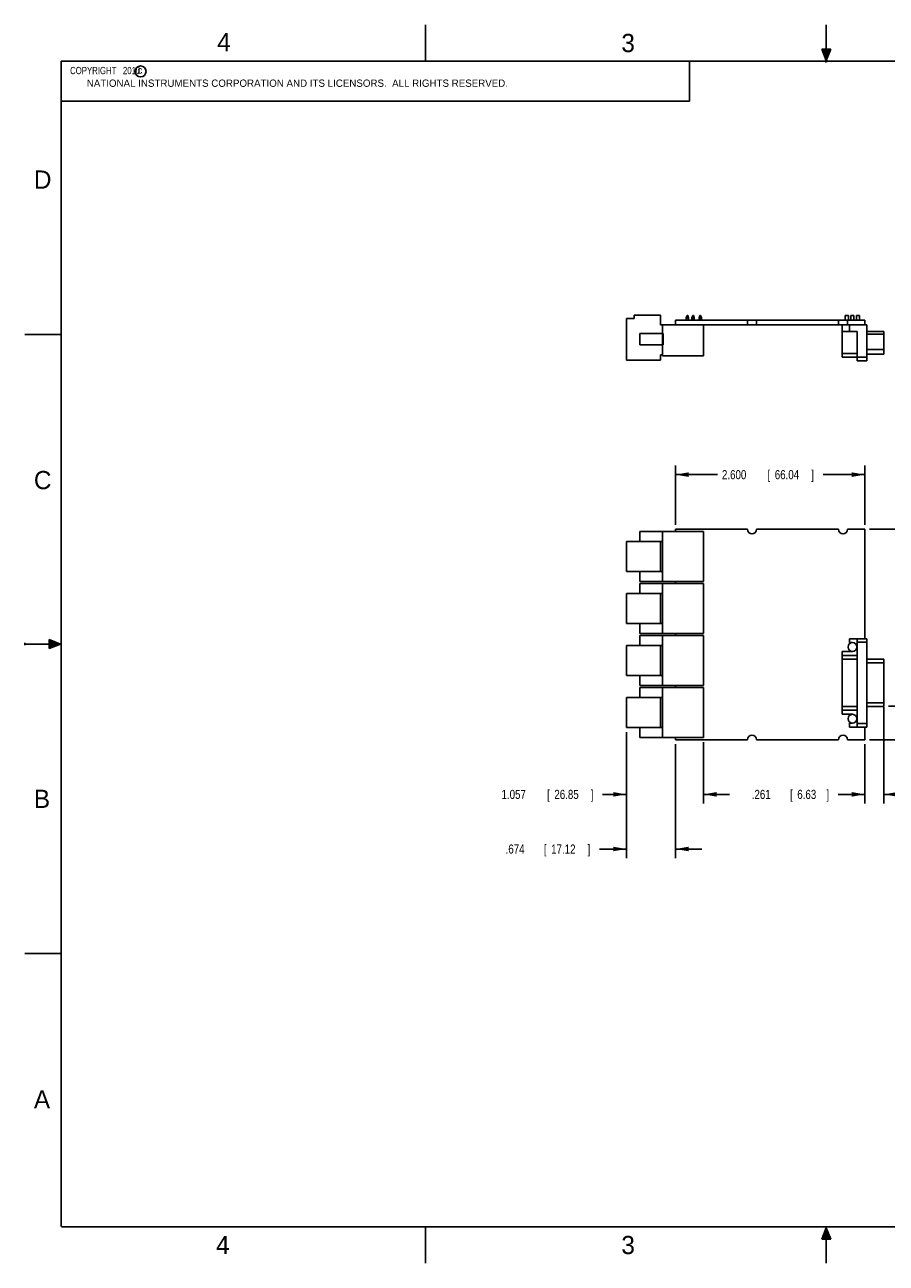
# Model space of a CAD drawing. Header units: inches. Extents: x 0 to 22, y 0 to 17.
# Tile 1 of 10: x 0 to 11.8, y 0 to 17. Entities that reach past the tile are written whole.
import ezdxf

# ---------------------------------------------------------------- set-up
doc = ezdxf.new("R2010")
doc.units = ezdxf.units.IN
doc.header["$LTSCALE"] = 1.21
doc.header["$MEASUREMENT"] = 0
doc.layers.get('0').update_dxf_attribs({"linetype": 'CONTINUOUS'})
doc.layers.add('DIMENSIONS', color=7, linetype='CONTINUOUS')
doc.styles.get("Standard").update_dxf_attribs({"font": 'txt', "width": 0.8})
doc.dimstyles.new('DIMSTYLE_1', dxfattribs={"dimtxt": 0.125, "dimasz": 0.18, "dimexe": 0.18, "dimexo": 0.0625, "dimgap": 0.09, "dimtad": 0, "dimtih": 1, "dimtoh": 1, "dimdec": 3, "dimzin": 4, "dimdsep": 46, "dimtxsty": 'STANDARD', "dimblk": '_FILLED', "dimblk1": '_FILLED', "dimblk2": '_FILLED', "dimcen": 0.09, "dimadec": 0, "dimazin": 0, "dimtp": 0.001, "dimtm": 0.001, "dimtfac": 1, "dimtdec": 3, "dimtofl": 0, "dimtmove": 0, "dimatfit": 3, "dimldrblk": '_FILLED', "dimfxl": 1, "dimtolj": 1, "dimtzin": 4, "dimarcsym": 0})

# ---------------------------------------------------------------- blocks, each defined once
blk = doc.blocks.new('_FILLED')
at = {"color": 0, "linetype": 'BYBLOCK'}
blk.add_solid([(0, 0), (-1, 0.174), (-1, -0.174)], dxfattribs=at)
blk = doc.blocks.new('*D0')
at = {"layer": 'DIMENSIONS', "color": 2, "linetype": 'CONTINUOUS'}
for p, q in [((8.93, 10.137), (8.93, 10.95)), ((11.53, 10.137), (11.53, 10.95)), ((8.93, 10.825), (9.505, 10.825)), ((11.53, 10.825), (10.955, 10.825))]:
    blk.add_line(p, q, dxfattribs=at)
at = {"layer": 'DIMENSIONS', "color": 2, "linetype": 'CONTINUOUS', "xscale": 0.18, "yscale": 0.18, "zscale": 0.18, "rotation": 180}
blk.add_blockref('_FILLED', (8.93, 10.825), dxfattribs=at)
at = {"layer": 'DIMENSIONS', "color": 2, "linetype": 'CONTINUOUS', "xscale": 0.18, "yscale": 0.18, "zscale": 0.18}
blk.add_blockref('_FILLED', (11.53, 10.825), dxfattribs=at)
at = {"layer": 'DIMENSIONS', "color": 2, "linetype": 'CONTINUOUS', "width": 0.8}
for s, p in [('2.600', (9.568, 10.762)), ('[', (10.193, 10.762)), ('66.04', (10.293, 10.762)), (']', (10.793, 10.762))]:
    blk.add_text(s, height=0.125, dxfattribs=at).set_placement(p)
blk = doc.blocks.new('*D1')
at = {"layer": 'DIMENSIONS', "color": 2, "linetype": 'CONTINUOUS'}
for p, q in [((11.593, 10.075), (14.166, 10.075)), ((14.041, 10.075), (14.041, 9.672)), ((14.041, 7.186), (14.041, 9.422)), ((11.593, 7.186), (14.166, 7.186))]:
    blk.add_line(p, q, dxfattribs=at)
at = {"layer": 'DIMENSIONS', "color": 2, "linetype": 'CONTINUOUS', "xscale": 0.18, "yscale": 0.18, "zscale": 0.18}
for p, rotation in [((14.041, 10.075), 90), ((14.041, 7.186), 270)]:
    blk.add_blockref('_FILLED', p, dxfattribs=dict(at, rotation=rotation))
at = {"layer": 'DIMENSIONS', "color": 2, "linetype": 'CONTINUOUS', "width": 0.8}
for s, p in [('2.889', (13.379, 9.485)), ('[', (14.004, 9.485)), ('73.38', (14.104, 9.485)), (']', (14.604, 9.485))]:
    blk.add_text(s, height=0.125, dxfattribs=at).set_placement(p)
blk = doc.blocks.new('*D2')
at = {"layer": 'DIMENSIONS', "color": 2, "linetype": 'CONTINUOUS'}
for p, q in [((12.541, 7.645), (12.541, 8.005)), ((11.854, 7.645), (12.666, 7.645)), ((11.593, 7.186), (12.666, 7.186)), ((12.541, 7.186), (12.541, 6.771)), ((12.541, 6.771), (12.659, 6.771))]:
    blk.add_line(p, q, dxfattribs=at)
at = {"layer": 'DIMENSIONS', "color": 2, "linetype": 'CONTINUOUS', "xscale": 0.18, "yscale": 0.18, "zscale": 0.18}
for p, rotation in [((12.541, 7.645), 270), ((12.541, 7.186), 90)]:
    blk.add_blockref('_FILLED', p, dxfattribs=dict(at, rotation=rotation))
at = {"layer": 'DIMENSIONS', "color": 2, "linetype": 'CONTINUOUS', "width": 0.8}
for s, p in [('.460', (12.721, 6.708)), ('[', (13.246, 6.708)), ('11.67', (13.346, 6.708)), (']', (13.846, 6.708))]:
    blk.add_text(s, height=0.125, dxfattribs=at).set_placement(p)
blk = doc.blocks.new('*D4')
at = {"layer": 'DIMENSIONS', "color": 2, "linetype": 'CONTINUOUS'}
for p, q in [((11.791, 7.631), (11.791, 6.311)), ((11.53, 7.123), (11.53, 6.311)), ((11.53, 6.436), (11.164, 6.436)), ((11.791, 6.436), (12.151, 6.436))]:
    blk.add_line(p, q, dxfattribs=at)
at = {"layer": 'DIMENSIONS', "color": 2, "linetype": 'CONTINUOUS', "xscale": 0.18, "yscale": 0.18, "zscale": 0.18}
blk.add_blockref('_FILLED', (11.53, 6.436), dxfattribs=at)
at = {"layer": 'DIMENSIONS', "color": 2, "linetype": 'CONTINUOUS', "xscale": 0.18, "yscale": 0.18, "zscale": 0.18, "rotation": 180}
blk.add_blockref('_FILLED', (11.791, 6.436), dxfattribs=at)
at = {"layer": 'DIMENSIONS', "color": 2, "linetype": 'CONTINUOUS', "width": 0.8}
for s, p in [('.261', (9.977, 6.373)), ('[', (10.502, 6.373)), ('6.63', (10.602, 6.373)), (']', (11.002, 6.373))]:
    blk.add_text(s, height=0.125, dxfattribs=at).set_placement(p)
blk = doc.blocks.new('*D5')
at = {"layer": 'DIMENSIONS', "color": 2, "linetype": 'CONTINUOUS'}
for p, q in [((8.256, 7.29), (8.256, 6.311)), ((9.314, 7.152), (9.314, 6.311)), ((8.256, 6.436), (7.93, 6.436)), ((9.314, 6.436), (9.674, 6.436))]:
    blk.add_line(p, q, dxfattribs=at)
at = {"layer": 'DIMENSIONS', "color": 2, "linetype": 'CONTINUOUS', "xscale": 0.18, "yscale": 0.18, "zscale": 0.18}
blk.add_blockref('_FILLED', (8.256, 6.436), dxfattribs=at)
at = {"layer": 'DIMENSIONS', "color": 2, "linetype": 'CONTINUOUS', "xscale": 0.18, "yscale": 0.18, "zscale": 0.18, "rotation": 180}
blk.add_blockref('_FILLED', (9.314, 6.436), dxfattribs=at)
at = {"layer": 'DIMENSIONS', "color": 2, "linetype": 'CONTINUOUS', "width": 0.8}
for s, p in [('1.057', (6.543, 6.373)), ('[', (7.168, 6.373)), ('26.85', (7.268, 6.373)), (']', (7.768, 6.373))]:
    blk.add_text(s, height=0.125, dxfattribs=at).set_placement(p)
blk = doc.blocks.new('*D6')
at = {"layer": 'DIMENSIONS', "color": 2, "linetype": 'CONTINUOUS'}
for p, q in [((8.256, 7.29), (8.256, 5.561)), ((8.93, 7.123), (8.93, 5.561)), ((8.256, 5.686), (7.887, 5.686)), ((8.93, 5.686), (9.29, 5.686))]:
    blk.add_line(p, q, dxfattribs=at)
at = {"layer": 'DIMENSIONS', "color": 2, "linetype": 'CONTINUOUS', "xscale": 0.18, "yscale": 0.18, "zscale": 0.18}
blk.add_blockref('_FILLED', (8.256, 5.686), dxfattribs=at)
at = {"layer": 'DIMENSIONS', "color": 2, "linetype": 'CONTINUOUS', "xscale": 0.18, "yscale": 0.18, "zscale": 0.18, "rotation": 180}
blk.add_blockref('_FILLED', (8.93, 5.686), dxfattribs=at)
at = {"layer": 'DIMENSIONS', "color": 2, "linetype": 'CONTINUOUS', "width": 0.8}
for s, p in [('.674', (6.599, 5.623)), ('[', (7.124, 5.623)), ('17.12', (7.224, 5.623)), (']', (7.724, 5.623))]:
    blk.add_text(s, height=0.125, dxfattribs=at).set_placement(p)

msp = doc.modelspace()

# ---------------------------------------------------------------- hatches: boundary and pattern name
at = {"linetype": 'CONTINUOUS'}
for points in [[(11, 16.51), (10.9375, 16.6663), (11.0625, 16.6663)], [(0.3337, 8.5625), (0.49, 8.5), (0.3337, 8.4375)], [(10.9375, 0.3287), (11, 0.485), (11.0625, 0.3287)]]:
    msp.add_hatch(color=2, dxfattribs=at).paths.add_polyline_path(points)

# ---------------------------------------------------------------- linework, layer by layer
at = {"color": 2, "linetype": 'CONTINUOUS'}
for p, q in [((5.5, 16.5), (5.5, 17)), ((11, 16.485), (11, 17)), ((11, 16.51), (10.9375, 16.6663)), ((10.9375, 16.6663), (11.0625, 16.6663)), ((11.0625, 16.6663), (11, 16.51)), ((0.4999, 16.5), (9.1249, 16.5)), ((0.4999, 16.5), (0.4999, 15.9531)), ((9.1249, 16.5), (9.1249, 15.9531)), ((11.015, 16.515), (10.985, 16.485)), ((10.985, 16.485), (11, 16.515)), ((11, 16.485), (11.015, 16.515)), ((0.4999, 15.9531), (9.1249, 15.9531)), ((0, 12.75), (0.5, 12.75)), ((0, 8.515), (0, 8.485)), ((0.3337, 8.4375), (0.3337, 8.5625)), ((0.3337, 8.5625), (0.49, 8.5)), ((0.49, 8.5), (0, 8.5)), ((0.49, 8.5), (0.3337, 8.4375)), ((0, 4.25), (0.5, 4.25)), ((5.5, 0), (5.5, 0.5)), ((10.9375, 0.3287), (11, 0.485)), ((11, 0.485), (11.0625, 0.3287)), ((11, 0), (11, 0.485)), ((11.0625, 0.3287), (10.9375, 0.3287))]:
    msp.add_line(p, q, dxfattribs=at)
at = {"color": 7, "linetype": 'CONTINUOUS'}
for p, q in [((8.2564, 12.3977), (8.2564, 12.9686)), ((8.2564, 12.9686), (8.3627, 12.9686)), ((8.3627, 12.9686), (8.3627, 13.0119)), ((8.3627, 13.0119), (8.7249, 13.0119)), ((8.7249, 13.0119), (8.7249, 12.882)), ((8.9305, 12.944), (8.9305, 12.882)), ((8.9305, 12.944), (11.5305, 12.944)), ((9.0911, 13.008), (9.0793, 12.9755)), ((9.0793, 12.9755), (9.0793, 12.944)), ((9.0832, 12.9755), (9.0832, 12.944)), ((9.1068, 12.9755), (9.0832, 12.9755)), ((9.0911, 13.008), (9.0989, 13.008)), ((9.1108, 12.9755), (9.0989, 13.008)), ((9.1068, 12.9755), (9.1068, 12.944)), ((9.1108, 12.9755), (9.1108, 12.944)), ((9.1678, 13.008), (9.156, 12.9755)), ((9.156, 12.9755), (9.156, 12.944)), ((9.16, 12.9755), (9.16, 12.944)), ((9.1836, 12.9755), (9.16, 12.9755)), ((9.1678, 13.008), (9.1757, 13.008)), ((9.1875, 12.9755), (9.1757, 13.008)), ((9.1836, 12.9755), (9.1836, 12.944)), ((9.1875, 12.9755), (9.1875, 12.944)), ((9.2663, 13.008), (9.2545, 12.9755)), ((9.2545, 12.9755), (9.2545, 12.944)), ((9.2584, 12.9755), (9.2584, 12.944)), ((9.282, 12.9755), (9.2584, 12.9755)), ((9.2663, 13.008), (9.2741, 13.008)), ((9.286, 12.9755), (9.2741, 13.008)), ((9.282, 12.9755), (9.282, 12.944)), ((9.286, 12.9755), (9.286, 12.944)), ((9.918, 12.944), (9.918, 12.882)), ((10.043, 12.944), (10.043, 12.882)), ((11.168, 12.944), (11.168, 12.882)), ((11.26, 13.007), (11.303, 13.007)), ((11.26, 12.944), (11.26, 13.007)), ((11.293, 12.944), (11.293, 12.882)), ((11.303, 12.944), (11.303, 13.007)), ((11.337, 13.007), (11.38, 13.007)), ((11.337, 12.944), (11.337, 13.007)), ((11.38, 12.944), (11.38, 13.007)), ((11.4135, 13.007), (11.4565, 13.007)), ((11.4135, 12.944), (11.4135, 13.007)), ((11.4565, 12.944), (11.4565, 13.007)), ((11.5305, 12.944), (11.5305, 12.882)), ((8.4415, 12.6064), (8.4415, 12.7639)), ((8.4415, 12.7639), (8.7604, 12.7639)), ((8.7249, 12.882), (11.5555, 12.882)), ((8.7545, 12.4568), (8.7545, 12.882)), ((8.7604, 12.7639), (8.7604, 12.6064)), ((9.3135, 12.882), (9.3135, 12.4568)), ((11.2165, 12.438), (11.2165, 12.882)), ((11.2165, 12.788), (11.4255, 12.788)), ((11.3165, 12.882), (11.3165, 12.788)), ((11.4255, 12.388), (11.4255, 12.788)), ((11.5555, 12.388), (11.5555, 12.882)), ((11.5555, 12.7905), (11.7915, 12.7905)), ((11.5555, 12.7539), (11.7915, 12.7539)), ((11.7915, 12.7905), (11.7915, 12.4795)), ((8.7604, 12.6064), (8.4415, 12.6064)), ((8.7249, 12.4686), (8.7249, 12.3977)), ((8.7545, 12.4686), (8.7249, 12.4686)), ((9.3135, 12.4568), (8.7545, 12.4568)), ((11.2165, 12.488), (11.4255, 12.488)), ((11.2165, 12.438), (11.5555, 12.438)), ((11.5555, 12.5429), (11.7915, 12.5429)), ((11.5555, 12.4795), (11.7915, 12.4795)), ((8.7249, 12.3977), (8.2564, 12.3977)), ((11.4255, 12.388), (11.5555, 12.388)), ((8.4415, 10.0456), (8.4415, 9.9078)), ((9.3135, 10.0456), (8.4415, 10.0456)), ((8.7545, 10.0456), (8.7545, 9.3566)), ((8.9305, 10.0746), (8.9305, 10.0456)), ((9.918, 10.0746), (8.9305, 10.0746)), ((9.3135, 10.0456), (9.3135, 9.3566)), ((11.168, 10.0746), (10.043, 10.0746)), ((11.5305, 10.0746), (11.293, 10.0746)), ((11.5305, 8.5731), (11.5305, 10.0746)), ((8.2564, 9.9078), (8.2564, 9.4944)), ((8.7545, 9.9078), (8.2564, 9.9078)), ((8.7249, 9.9078), (8.7249, 9.4944)), ((8.7545, 9.4944), (8.2564, 9.4944)), ((8.4415, 9.4944), (8.4415, 9.3566)), ((9.3135, 9.3566), (8.4415, 9.3566)), ((8.9305, 9.3566), (8.9305, 9.3316)), ((8.2564, 9.1938), (8.2564, 8.7804)), ((8.7545, 9.1938), (8.2564, 9.1938)), ((8.4415, 9.3316), (8.4415, 9.1938)), ((9.3135, 9.3316), (8.4415, 9.3316)), ((8.7249, 9.1938), (8.7249, 8.7804)), ((8.7545, 9.3316), (8.7545, 8.6426)), ((9.3135, 9.3316), (9.3135, 8.6426)), ((8.7545, 8.7804), (8.2564, 8.7804)), ((8.4415, 8.7804), (8.4415, 8.6426)), ((9.3135, 8.6426), (8.4415, 8.6426)), ((8.4415, 8.6176), (8.4415, 8.4798)), ((9.3135, 8.6176), (8.4415, 8.6176)), ((8.7545, 8.6176), (8.7545, 7.9286)), ((8.9305, 8.6426), (8.9305, 8.6176)), ((9.3135, 8.6176), (9.3135, 7.9286)), ((11.3165, 8.5731), (11.5555, 8.5731)), ((11.3165, 8.5731), (11.3165, 8.5186)), ((11.3585, 8.5186), (11.3165, 8.5186)), ((11.4255, 7.3601), (11.4255, 8.5731)), ((11.4255, 8.5231), (11.5555, 8.5231)), ((11.5555, 7.3601), (11.5555, 8.5731)), ((8.2564, 8.4798), (8.2564, 8.0664)), ((8.7545, 8.4798), (8.2564, 8.4798)), ((8.7249, 8.4798), (8.7249, 8.0664)), ((11.2165, 8.3986), (11.3585, 8.3986)), ((11.2165, 7.5346), (11.2165, 8.3986)), ((11.2165, 8.3416), (11.4255, 8.3416)), ((11.2165, 8.2916), (11.4255, 8.2916)), ((11.5555, 8.2899), (11.7915, 8.2899)), ((11.5555, 8.2399), (11.7915, 8.2399)), ((11.7915, 8.2899), (11.7915, 7.6432)), ((8.7545, 8.0664), (8.2564, 8.0664)), ((8.4415, 8.0664), (8.4415, 7.9286)), ((9.3135, 7.9286), (8.4415, 7.9286)), ((8.4415, 7.9036), (8.4415, 7.7658)), ((9.3135, 7.9036), (8.4415, 7.9036)), ((8.7545, 7.9036), (8.7545, 7.2146)), ((8.9305, 7.9286), (8.9305, 7.9036)), ((9.3135, 7.9036), (9.3135, 7.2146)), ((8.2564, 7.7658), (8.2564, 7.3524)), ((8.7545, 7.7658), (8.2564, 7.7658)), ((8.7249, 7.7658), (8.7249, 7.3524)), ((11.5555, 7.6932), (11.7915, 7.6932)), ((11.4255, 7.6416), (11.2165, 7.6416)), ((11.4255, 7.5916), (11.2165, 7.5916)), ((11.2165, 7.5346), (11.3585, 7.5346)), ((11.5555, 7.6432), (11.7915, 7.6432)), ((8.7545, 7.3524), (8.2564, 7.3524)), ((8.4415, 7.3524), (8.4415, 7.2146)), ((11.3165, 7.4146), (11.3585, 7.4146)), ((11.3165, 7.3601), (11.3165, 7.4146)), ((11.3165, 7.3601), (11.5555, 7.3601)), ((11.4255, 7.4101), (11.5555, 7.4101)), ((11.5305, 7.1856), (11.5305, 7.3601)), ((9.3135, 7.2146), (8.4415, 7.2146)), ((8.9305, 7.2146), (8.9305, 7.1856)), ((8.9305, 7.1856), (9.918, 7.1856)), ((10.043, 7.1856), (11.168, 7.1856)), ((11.293, 7.1856), (11.5305, 7.1856))]:
    msp.add_line(p, q, dxfattribs=at)
at = {"color": 7, "linetype": 'CONTINUOUS', "const_width": 0.02}
for points in [[(0.5, 16.5), (0.5, 0.5)], [(21.5, 16.5), (0.5, 16.5)], [(0.5, 0.5), (21.5, 0.5)]]:
    msp.add_lwpolyline(points, dxfattribs=at)
at = {"color": 2, "linetype": 'CONTINUOUS'}
msp.add_circle((1.5893, 16.359), 0.0754, dxfattribs=at)
at = {"color": 7, "linetype": 'CONTINUOUS'}
for centre in [(11.3585, 8.4586), (11.3585, 7.4746)]:
    msp.add_circle(centre, 0.06, dxfattribs=at)
for centre, start, end in [((9.9805, 10.0746), 180, 360), ((11.2305, 10.0746), 180, 360), ((9.9805, 7.1856), 0, 180), ((11.2305, 7.1856), 0, 180)]:
    msp.add_arc(centre, 0.0625, start, end, dxfattribs=at)
for points, knots in [([(9.0832, 12.9755), (9.0828, 12.9763), (9.0821, 12.978), (9.0814, 12.9797), (9.0811, 12.9805)], [0, 0, 0, 0, 0.4922332, 1, 1, 1, 1]), ([(9.1089, 12.9805), (9.1086, 12.9797), (9.108, 12.978), (9.1072, 12.9763), (9.1068, 12.9755)], [0, 0, 0, 0, 0.5077667, 1, 1, 1, 1]), ([(9.16, 12.9755), (9.1596, 12.9763), (9.1588, 12.978), (9.1582, 12.9797), (9.1579, 12.9805)], [0, 0, 0, 0, 0.4933881, 1, 1, 1, 1]), ([(9.1857, 12.9805), (9.1854, 12.9797), (9.1847, 12.978), (9.184, 12.9763), (9.1836, 12.9755)], [0, 0, 0, 0, 0.5066118, 1, 1, 1, 1]), ([(9.2584, 12.9755), (9.258, 12.9763), (9.2573, 12.978), (9.2566, 12.9797), (9.2563, 12.9805)], [0, 0, 0, 0, 0.4933881, 1, 1, 1, 1]), ([(9.2841, 12.9805), (9.2838, 12.9797), (9.2832, 12.978), (9.2824, 12.9763), (9.282, 12.9755)], [0, 0, 0, 0, 0.5066118, 1, 1, 1, 1])]:
    msp.add_open_spline(points, degree=3, knots=knots, dxfattribs=at)

# ---------------------------------------------------------------- texts
at = {"color": 2, "linetype": 'CONTINUOUS'}
for s, height, p in [('4', 0.25, (2.64, 16.6369)), ('3', 0.25, (8.1875, 16.625)), ('c', 0.1, (1.5463, 16.328)), ('NATIONAL INSTRUMENTS CORPORATION AND ITS LICENSORS.  ALL RIGHTS RESERVED.', 0.1, (0.851, 16.1482)), ('D', 0.25, (0.125, 14.75)), ('C', 0.25, (0.125, 10.625)), ('B', 0.25, (0.125, 6.25)), ('A', 0.25, (0.125, 2.125)), ('4', 0.25, (2.625, 0.125)), ('3', 0.25, (8.1875, 0.125))]:
    msp.add_text(s, height=height, dxfattribs=at).set_placement(p)
at = {"color": 2, "linetype": 'CONTINUOUS', "insert": (0.5624, 16.4219), "char_height": 0.1, "width": 1.44, "attachment_point": 1}
msp.add_mtext('  COPYRIGHT   2010', dxfattribs=at)

# ---------------------------------------------------------------- dimensions: what is measured, and where the dimension line sits
at = {"layer": 'DIMENSIONS', "color": 2, "linetype": 'CONTINUOUS'}
for base, p1, p2, angle, picture, middle in [((8.9305, 10.8246), (11.5305, 10.1371), (8.9305, 10.1371), 180, '*D0', (10.2305, 10.8246)), ((14.0415, 10.0746), (11.593, 7.1856), (11.593, 10.0746), 90, '*D1', (14.0415, 9.5475)), ((12.5414574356, 7.1855557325), (11.8539574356, 7.6450557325), (11.5929574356, 7.1855557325), 270, '*D2', (13.3339574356, 6.7706318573)), ((8.2564, 6.4356), (9.3135, 7.1521), (8.2564, 7.2899), 180, '*D5', (7.2051, 6.4356))]:
    dim = msp.add_linear_dim(base=base, p1=p1, p2=p2, angle=angle, dimstyle='DIMSTYLE_1', dxfattribs=at)
    dim.commit()
    dim.dimension.update_dxf_attribs({"geometry": picture, "text_midpoint": middle, "dimtype": 160})
for base, p1, p2, picture, middle in [((11.7915, 6.4356), (11.5305, 7.1231), (11.7915, 7.6307), '*D4', (10.5395, 6.4356)), ((8.9305, 5.6856), (8.2564, 7.2899), (8.9305, 7.1231), '*D6', (7.2117, 5.6856))]:
    dim = msp.add_linear_dim(base=base, p1=p1, p2=p2, dimstyle='DIMSTYLE_1', dxfattribs=at)
    dim.commit()
    dim.dimension.update_dxf_attribs({"geometry": picture, "text_midpoint": middle, "dimtype": 160})

doc.saveas('drawing.dxf')
